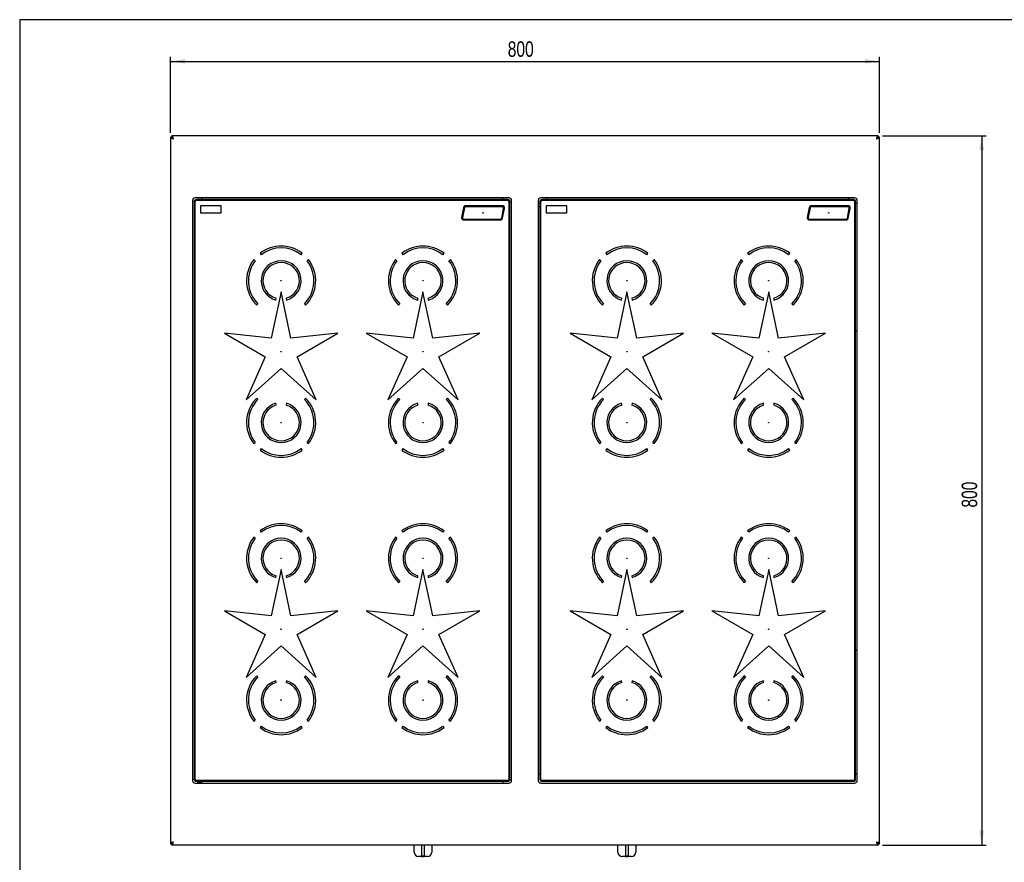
# Model space of a CAD drawing. Extents: x 24 to 2074, y 25 to 1460.
# Tile 4 of 5: x 24 to 1135, y 510 to 1460. Entities that reach past the tile are written whole.
import ezdxf

# ---------------------------------------------------------------- set-up
doc = ezdxf.new("R2010")
doc.units = 0
doc.layers.get('0').update_dxf_attribs({"linetype": 'CONTINUOUS'})
doc.layers.add('SLD-0', color=179, linetype='CONTINUOUS')
doc.styles.add('SLDTEXTSTYLE2', font='TXT', dxfattribs={"width": 0.75})
doc.dimstyles.new('SLDDIMSTYLE0', dxfattribs={"dimtxt": 17.5, "dimasz": 16.51, "dimexe": 0, "dimexo": 0.0625, "dimgap": 4.375, "dimtad": 1, "dimdec": 1, "dimrnd": 1e-09, "dimzin": 12, "dimtxsty": 'SLDTEXTSTYLE2', "dimsah": 1, "dimcen": 0.09, "dimazin": 3, "dimtfac": 1, "dimtdec": 1, "dimtofl": 0, "dimtmove": 0, "dimatfit": 3, "dimtolj": 1, "dimtzin": 12})

# ---------------------------------------------------------------- blocks, each defined once
blk = doc.blocks.new('*D1')
at = {"layer": 'SLD-0'}
for p, q in [((194, 1332.6), (194, 1418)), ((194, 1413), (994, 1413)), ((994, 1332.6), (994, 1418))]:
    blk.add_line(p, q, dxfattribs=at)
for points in [[(194, 1413), (210.5, 1410.5), (210.5, 1415.6)], [(994, 1413), (977.5, 1415.6), (977.5, 1410.5)]]:
    blk.add_solid(points, dxfattribs=at)
at = {"layer": 'SLD-0', "insert": (574.6, 1435.6), "char_height": 17.5, "attachment_point": 1, "style": 'SLDTEXTSTYLE2'}
blk.add_mtext('800', dxfattribs=at)
blk = doc.blocks.new('*D2')
at = {"layer": 'SLD-0'}
for p, q in [((997.4, 1329.1), (1114.3, 1329.1)), ((1109.3, 1329.1), (1109.3, 529.1)), ((997.4, 529.1), (1114.3, 529.1))]:
    blk.add_line(p, q, dxfattribs=at)
for points in [[(1109.3, 1329.1), (1106.8, 1312.6), (1111.8, 1312.6)], [(1109.3, 529.1), (1111.8, 545.7), (1106.8, 545.7)]]:
    blk.add_solid(points, dxfattribs=at)
at = {"layer": 'SLD-0', "insert": (1086.7, 909.8), "char_height": 17.5, "attachment_point": 1, "rotation": 90, "style": 'SLDTEXTSTYLE2'}
blk.add_mtext('800', dxfattribs=at)

msp = doc.modelspace()

# ---------------------------------------------------------------- linework, layer by layer
at = {"color": 7, "linetype": 'CONTINUOUS'}
for p, q in [((2074, 1460), (24, 1460)), ((24, 1460), (24, 25)), ((195.47, 1327.65), (193.97, 1327.65)), ((193.97, 1327.65), (193.97, 1327.57)), ((193.97, 1327.57), (193.97, 530.72)), ((193.97, 1327.57), (195.47, 1327.57)), ((992.4, 1329.15), (195.54, 1329.15)), ((195.54, 1329.15), (195.54, 1327.65)), ((992.4, 1329.15), (992.4, 1327.65)), ((992.47, 1327.65), (993.97, 1327.65)), ((993.97, 1327.57), (992.47, 1327.57)), ((993.97, 1327.65), (993.97, 1327.57)), ((993.97, 530.72), (993.97, 1327.57)), ((218.97, 1256.15), (218.97, 602.15)), ((575.97, 1259.15), (221.97, 1259.15)), ((574.4, 1256.26), (223.54, 1256.26)), ((228.97, 1259.15), (228.97, 1257.15)), ((568.97, 1259.15), (568.97, 1257.15)), ((578.97, 602.15), (578.97, 1256.15)), ((608.97, 1256.15), (608.97, 602.15)), ((965.97, 1259.15), (611.97, 1259.15)), ((964.4, 1256.26), (613.54, 1256.26)), ((618.97, 1259.15), (618.97, 1257.15)), ((958.97, 1259.15), (958.97, 1257.15)), ((968.97, 602.15), (968.97, 1256.15)), ((220.97, 1255.15), (218.97, 1255.15)), ((221.86, 603.71), (221.86, 1254.58)), ((251.22, 1250.15), (227.97, 1250.15)), ((227.97, 1250.15), (227.97, 1242.15)), ((251.22, 1242.15), (251.22, 1250.15)), ((524.66, 1248.12), (522.52, 1237.12)), ((525.64, 1247.93), (523.5, 1236.93)), ((568.47, 1250.15), (527.11, 1250.15)), ((568.47, 1249.15), (527.11, 1249.15)), ((567.81, 1236.36), (569.94, 1247.36)), ((568.79, 1236.17), (570.93, 1247.17)), ((576.08, 603.71), (576.08, 1254.58)), ((576.97, 1255.15), (578.97, 1255.15)), ((608.97, 1253.15), (610.97, 1253.15)), ((610.97, 1249.15), (608.97, 1249.15)), ((611.86, 603.71), (611.86, 1254.58)), ((641.22, 1250.15), (617.97, 1250.15)), ((617.97, 1250.15), (617.97, 1242.15)), ((641.22, 1242.15), (641.22, 1250.15)), ((914.66, 1248.12), (912.52, 1237.12)), ((915.64, 1247.93), (913.5, 1236.93)), ((958.47, 1250.15), (917.11, 1250.15)), ((958.47, 1249.15), (917.11, 1249.15)), ((957.81, 1236.36), (959.94, 1247.36)), ((958.79, 1236.17), (960.93, 1247.17)), ((966.08, 603.71), (966.08, 1254.58)), ((966.97, 1253.15), (968.97, 1253.15)), ((227.97, 1242.15), (251.22, 1242.15)), ((524.97, 1235.15), (566.33, 1235.15)), ((524.97, 1234.15), (566.33, 1234.15)), ((617.97, 1242.15), (641.22, 1242.15)), ((914.97, 1235.15), (956.33, 1235.15)), ((914.97, 1234.15), (956.33, 1234.15)), ((289.62, 1188.17), (288.03, 1189.39)), ((295.23, 1196.59), (296.45, 1195)), ((341.5, 1195), (342.71, 1196.58)), ((349.91, 1189.39), (348.33, 1188.17)), ((449.62, 1188.17), (448.03, 1189.39)), ((455.23, 1196.59), (456.45, 1195)), ((501.5, 1195), (502.71, 1196.58)), ((509.91, 1189.39), (508.33, 1188.17)), ((679.62, 1188.17), (678.03, 1189.39)), ((685.23, 1196.59), (686.45, 1195)), ((731.5, 1195), (732.71, 1196.58)), ((739.91, 1189.39), (738.33, 1188.17)), ((839.62, 1188.17), (838.03, 1189.39)), ((845.23, 1196.59), (846.45, 1195)), ((891.5, 1195), (892.71, 1196.58)), ((899.91, 1189.39), (898.33, 1188.17)), ((318.97, 1152.95), (307.89, 1100.89)), ((313.04, 1143.89), (313.16, 1145.93)), ((330.05, 1100.89), (318.97, 1152.95)), ((324.78, 1145.93), (324.9, 1143.89)), ((478.97, 1152.95), (467.89, 1100.89)), ((473.04, 1143.89), (473.16, 1145.93)), ((490.05, 1100.89), (478.97, 1152.95)), ((484.78, 1145.93), (484.9, 1143.89)), ((708.97, 1152.95), (697.89, 1100.89)), ((703.04, 1143.89), (703.16, 1145.93)), ((720.05, 1100.89), (708.97, 1152.95)), ((714.78, 1145.93), (714.9, 1143.89)), ((868.97, 1152.95), (857.89, 1100.89)), ((863.04, 1143.89), (863.16, 1145.93)), ((880.05, 1100.89), (868.97, 1152.95)), ((874.78, 1145.93), (874.9, 1143.89)), ((291.39, 1138.07), (292.81, 1139.48)), ((345.13, 1139.48), (346.55, 1138.07)), ((451.39, 1138.07), (452.81, 1139.48)), ((505.13, 1139.48), (506.55, 1138.07)), ((681.39, 1138.07), (682.81, 1139.48)), ((735.13, 1139.48), (736.55, 1138.07)), ((841.39, 1138.07), (842.81, 1139.48)), ((895.13, 1139.48), (896.55, 1138.07)), ((254.96, 1106.45), (301.05, 1079.82)), ((307.89, 1100.89), (254.96, 1106.45)), ((382.98, 1106.44), (330.05, 1100.89)), ((336.89, 1079.82), (382.98, 1106.44)), ((414.96, 1106.45), (461.05, 1079.82)), ((467.89, 1100.89), (414.96, 1106.45)), ((542.98, 1106.44), (490.05, 1100.89)), ((496.89, 1079.82), (542.98, 1106.44)), ((644.96, 1106.45), (691.05, 1079.82)), ((697.89, 1100.89), (644.96, 1106.45)), ((772.98, 1106.44), (720.05, 1100.89)), ((726.89, 1079.82), (772.98, 1106.44)), ((804.96, 1106.45), (851.05, 1079.82)), ((857.89, 1100.89), (804.96, 1106.45)), ((932.98, 1106.44), (880.05, 1100.89)), ((886.89, 1079.82), (932.98, 1106.44)), ((966.97, 1109.15), (968.97, 1109.15)), ((301.05, 1079.82), (279.41, 1031.2)), ((358.53, 1031.19), (336.89, 1079.82)), ((461.05, 1079.82), (439.41, 1031.2)), ((518.53, 1031.19), (496.89, 1079.82)), ((691.05, 1079.82), (669.41, 1031.2)), ((748.53, 1031.19), (726.89, 1079.82)), ((851.05, 1079.82), (829.41, 1031.2)), ((908.53, 1031.19), (886.89, 1079.82)), ((279.41, 1031.2), (318.97, 1066.8)), ((318.97, 1066.8), (358.53, 1031.19)), ((439.41, 1031.2), (478.97, 1066.8)), ((478.97, 1066.8), (518.53, 1031.19)), ((669.41, 1031.2), (708.97, 1066.8)), ((708.97, 1066.8), (748.53, 1031.19)), ((829.41, 1031.2), (868.97, 1066.8)), ((868.97, 1066.8), (908.53, 1031.19)), ((292.81, 1031.81), (291.4, 1033.22)), ((346.55, 1033.22), (345.14, 1031.81)), ((452.81, 1031.81), (451.4, 1033.22)), ((506.55, 1033.22), (505.14, 1031.81)), ((682.81, 1031.81), (681.4, 1033.22)), ((736.55, 1033.22), (735.14, 1031.81)), ((842.81, 1031.81), (841.4, 1033.22)), ((896.55, 1033.22), (895.14, 1031.81)), ((313.17, 1025.36), (313.04, 1027.4)), ((324.9, 1027.4), (324.78, 1025.36)), ((473.17, 1025.36), (473.04, 1027.4)), ((484.9, 1027.4), (484.78, 1025.36)), ((703.17, 1025.36), (703.04, 1027.4)), ((714.9, 1027.4), (714.78, 1025.36)), ((863.17, 1025.36), (863.04, 1027.4)), ((874.9, 1027.4), (874.78, 1025.36)), ((288.03, 981.91), (289.62, 983.12)), ((348.32, 983.12), (349.91, 981.9)), ((448.03, 981.91), (449.62, 983.12)), ((508.32, 983.12), (509.91, 981.9)), ((678.03, 981.91), (679.62, 983.12)), ((738.32, 983.12), (739.91, 981.9)), ((838.03, 981.91), (839.62, 983.12)), ((898.32, 983.12), (899.91, 981.9)), ((296.45, 976.29), (295.23, 974.71)), ((342.71, 974.7), (341.49, 976.29)), ((456.45, 976.29), (455.23, 974.71)), ((502.71, 974.7), (501.49, 976.29)), ((686.45, 976.29), (685.23, 974.71)), ((732.71, 974.7), (731.49, 976.29)), ((846.45, 976.29), (845.23, 974.71)), ((892.71, 974.7), (891.49, 976.29)), ((295.23, 883.59), (296.45, 882)), ((341.5, 882), (342.71, 883.58)), ((455.23, 883.59), (456.45, 882)), ((501.5, 882), (502.71, 883.58)), ((685.23, 883.59), (686.45, 882)), ((731.5, 882), (732.71, 883.58)), ((845.23, 883.59), (846.45, 882)), ((891.5, 882), (892.71, 883.58)), ((289.62, 875.17), (288.03, 876.39)), ((349.91, 876.39), (348.33, 875.17)), ((449.62, 875.17), (448.03, 876.39)), ((509.91, 876.39), (508.33, 875.17)), ((679.62, 875.17), (678.03, 876.39)), ((739.91, 876.39), (738.33, 875.17)), ((839.62, 875.17), (838.03, 876.39)), ((899.91, 876.39), (898.33, 875.17)), ((318.97, 839.95), (307.89, 787.89)), ((330.05, 787.89), (318.97, 839.95)), ((478.97, 839.95), (467.89, 787.89)), ((490.05, 787.89), (478.97, 839.95)), ((708.97, 839.95), (697.89, 787.89)), ((720.05, 787.89), (708.97, 839.95)), ((868.97, 839.95), (857.89, 787.89)), ((880.05, 787.89), (868.97, 839.95)), ((291.39, 825.07), (292.81, 826.48)), ((313.04, 830.89), (313.16, 832.93)), ((324.78, 832.93), (324.9, 830.89)), ((345.13, 826.48), (346.55, 825.07)), ((451.39, 825.07), (452.81, 826.48)), ((473.04, 830.89), (473.16, 832.93)), ((484.78, 832.93), (484.9, 830.89)), ((505.13, 826.48), (506.55, 825.07)), ((681.39, 825.07), (682.81, 826.48)), ((703.04, 830.89), (703.16, 832.93)), ((714.78, 832.93), (714.9, 830.89)), ((735.13, 826.48), (736.55, 825.07)), ((841.39, 825.07), (842.81, 826.48)), ((863.04, 830.89), (863.16, 832.93)), ((874.78, 832.93), (874.9, 830.89)), ((895.13, 826.48), (896.55, 825.07)), ((254.96, 793.45), (301.05, 766.82)), ((307.89, 787.89), (254.96, 793.45)), ((382.98, 793.44), (330.05, 787.89)), ((336.89, 766.82), (382.98, 793.44)), ((414.96, 793.45), (461.05, 766.82)), ((467.89, 787.89), (414.96, 793.45)), ((542.98, 793.44), (490.05, 787.89)), ((496.89, 766.82), (542.98, 793.44)), ((644.96, 793.45), (691.05, 766.82)), ((697.89, 787.89), (644.96, 793.45)), ((772.98, 793.44), (720.05, 787.89)), ((726.89, 766.82), (772.98, 793.44)), ((804.96, 793.45), (851.05, 766.82)), ((857.89, 787.89), (804.96, 793.45)), ((932.98, 793.44), (880.05, 787.89)), ((886.89, 766.82), (932.98, 793.44)), ((301.05, 766.82), (279.41, 718.2)), ((358.53, 718.19), (336.89, 766.82)), ((461.05, 766.82), (439.41, 718.2)), ((518.53, 718.19), (496.89, 766.82)), ((691.05, 766.82), (669.41, 718.2)), ((748.53, 718.19), (726.89, 766.82)), ((851.05, 766.82), (829.41, 718.2)), ((908.53, 718.19), (886.89, 766.82)), ((279.41, 718.2), (318.97, 753.8)), ((318.97, 753.8), (358.53, 718.19)), ((439.41, 718.2), (478.97, 753.8)), ((478.97, 753.8), (518.53, 718.19)), ((669.41, 718.2), (708.97, 753.8)), ((708.97, 753.8), (748.53, 718.19)), ((829.41, 718.2), (868.97, 753.8)), ((868.97, 753.8), (908.53, 718.19)), ((966.97, 749.15), (968.97, 749.15)), ((292.81, 718.81), (291.4, 720.22)), ((313.17, 712.36), (313.04, 714.4)), ((324.9, 714.4), (324.78, 712.36)), ((346.55, 720.22), (345.14, 718.81)), ((452.81, 718.81), (451.4, 720.22)), ((473.17, 712.36), (473.04, 714.4)), ((484.9, 714.4), (484.78, 712.36)), ((506.55, 720.22), (505.14, 718.81)), ((682.81, 718.81), (681.4, 720.22)), ((703.17, 712.36), (703.04, 714.4)), ((714.9, 714.4), (714.78, 712.36)), ((736.55, 720.22), (735.14, 718.81)), ((842.81, 718.81), (841.4, 720.22)), ((863.17, 712.36), (863.04, 714.4)), ((874.9, 714.4), (874.78, 712.36)), ((896.55, 720.22), (895.14, 718.81)), ((288.03, 668.91), (289.62, 670.12)), ((348.32, 670.12), (349.91, 668.9)), ((448.03, 668.91), (449.62, 670.12)), ((508.32, 670.12), (509.91, 668.9)), ((678.03, 668.91), (679.62, 670.12)), ((738.32, 670.12), (739.91, 668.9)), ((838.03, 668.91), (839.62, 670.12)), ((898.32, 670.12), (899.91, 668.9)), ((296.45, 663.29), (295.23, 661.71)), ((342.71, 661.7), (341.49, 663.29)), ((456.45, 663.29), (455.23, 661.71)), ((502.71, 661.7), (501.49, 663.29)), ((686.45, 663.29), (685.23, 661.71)), ((732.71, 661.7), (731.49, 663.29)), ((846.45, 663.29), (845.23, 661.71)), ((892.71, 661.7), (891.49, 663.29)), ((220.97, 603.15), (218.97, 603.15)), ((574.4, 602.04), (223.54, 602.04)), ((226.96, 599.97), (226.96, 599.95)), ((227.99, 599.95), (227.99, 599.97)), ((228.97, 599.97), (228.8, 600.01)), ((228.97, 601.15), (228.97, 599.15)), ((568.97, 601.15), (568.97, 599.15)), ((576.97, 603.15), (578.97, 603.15)), ((610.97, 609.15), (608.97, 609.15)), ((610.97, 609.15), (608.97, 609.15)), ((964.4, 602.04), (613.54, 602.04)), ((968.97, 609.15), (966.97, 609.15)), ((221.97, 599.15), (575.97, 599.15)), ((611.97, 599.15), (965.97, 599.15)), ((193.97, 530.72), (195.47, 530.72)), ((193.97, 530.72), (193.97, 530.65)), ((195.47, 530.65), (193.97, 530.65)), ((195.54, 529.15), (195.54, 530.65)), ((992.4, 529.15), (195.54, 529.15)), ((468.97, 521.22), (468.97, 529.15)), ((477.47, 529.15), (477.47, 516.67)), ((480.47, 529.15), (480.47, 516.67)), ((488.97, 529.15), (488.97, 521.22)), ((698.97, 521.22), (698.97, 529.15)), ((707.47, 529.15), (707.47, 516.67)), ((710.47, 529.15), (710.47, 516.67)), ((718.97, 529.15), (718.97, 521.22)), ((992.4, 529.15), (992.4, 530.65)), ((993.97, 530.72), (992.47, 530.72)), ((992.47, 530.65), (993.97, 530.65)), ((993.97, 530.72), (993.97, 530.65)), ((477.47, 516.22), (473.97, 516.22)), ((477.47, 516.22), (477.47, 516.67)), ((480.47, 516.59), (477.47, 516.59)), ((480.47, 516.41), (477.47, 516.41)), ((477.47, 516.22), (480.47, 516.22)), ((480.47, 516.22), (480.47, 516.67)), ((483.97, 516.22), (480.47, 516.22)), ((707.47, 516.22), (703.97, 516.22)), ((707.47, 516.22), (707.47, 516.67)), ((710.47, 516.59), (707.47, 516.59)), ((710.47, 516.41), (707.47, 516.41)), ((707.47, 516.22), (710.47, 516.22)), ((710.47, 516.22), (710.47, 516.67)), ((713.97, 516.22), (710.47, 516.22))]:
    msp.add_line(p, q, dxfattribs=at)
at = {"color": 7, "linetype": 'CONTINUOUS', "flags": 128}
for points in [[(197.47, 1325.65), (197.47, 1325.65)], [(990.47, 1325.65), (990.47, 1325.65)], [(197.47, 532.65), (197.47, 532.65)], [(990.47, 532.65), (990.47, 532.65)]]:
    msp.add_lwpolyline(points, dxfattribs=at)
at = {"color": 7, "linetype": 'CONTINUOUS'}
for centre in [(546.72, 1242.15), (936.72, 1242.15), (318.97, 1165.65), (478.97, 1165.65), (708.97, 1165.65), (868.97, 1165.65), (318.97, 1085.65), (478.97, 1085.65), (708.97, 1085.65), (868.97, 1085.65), (318.97, 1005.65), (478.97, 1005.65), (708.97, 1005.65), (868.97, 1005.65), (318.97, 852.65), (478.97, 852.65), (708.97, 852.65), (868.97, 852.65), (318.97, 772.65), (478.97, 772.65), (708.97, 772.65), (868.97, 772.65), (318.97, 692.65), (478.97, 692.65), (708.97, 692.65), (868.97, 692.65)]:
    msp.add_circle(centre, 0.25, dxfattribs=at)
for centre, radius, start, end in [((221.97, 1256.15), 3, 90, 180), ((222.97, 1255.15), 2, 88.56637, 180), ((574.97, 1255.15), 2, 358.56637, 90), ((575.97, 1256.15), 3, 0, 90), ((611.97, 1256.15), 3, 90, 180), ((612.97, 1255.15), 2, 88.56637, 180), ((964.97, 1255.15), 2, 358.56637, 90), ((965.97, 1256.15), 3, 360, 90), ((527.11, 1247.65), 2.5, 90, 169), ((527.11, 1247.65), 1.5, 90, 169), ((568.47, 1247.65), 2.5, 349, 90), ((568.47, 1247.65), 1.5, 349, 90), ((917.11, 1247.65), 2.5, 90, 169), ((917.11, 1247.65), 1.5, 90, 169), ((958.47, 1247.65), 2.5, 349, 90), ((958.47, 1247.65), 1.5, 349, 90), ((524.97, 1236.65), 2.5, 169, 270), ((524.97, 1236.65), 1.5, 169, 270), ((566.33, 1236.65), 1.5, 270, 349), ((566.33, 1236.65), 2.5, 270, 349), ((914.97, 1236.65), 2.5, 169, 270), ((914.97, 1236.65), 1.5, 169, 270), ((956.33, 1236.65), 1.5, 270, 349), ((956.33, 1236.65), 2.5, 270, 349), ((318.97, 1165.65), 39, 52.49658, 127.49658), ((318.97, 1165.65), 37, 52.49658, 127.49658), ((478.97, 1165.65), 39, 52.49658, 127.49658), ((478.97, 1165.65), 37, 52.49658, 127.49658), ((708.97, 1165.65), 39, 52.49658, 127.49658), ((708.97, 1165.65), 37, 52.49658, 127.49658), ((868.97, 1165.65), 39, 52.49658, 127.49658), ((868.97, 1165.65), 37, 52.49658, 127.49658), ((318.97, 1165.65), 39, 142.49658, 224.99658), ((318.97, 1165.65), 39, 314.99658, 37.49658), ((478.97, 1165.65), 39, 142.49658, 224.99658), ((478.97, 1165.65), 39, 314.99658, 37.49658), ((708.97, 1165.65), 39, 142.49658, 224.99658), ((708.97, 1165.65), 39, 314.99658, 37.49658), ((868.97, 1165.65), 39, 142.49658, 224.99658), ((868.97, 1165.65), 39, 314.99658, 37.49658), ((318.97, 1165.65), 37, 142.49658, 224.99658), ((318.97, 1165.65), 22.55, 285.2436, 254.74955), ((318.97, 1165.65), 20.55, 286.40569, 253.58747), ((318.97, 1165.65), 37, 314.99658, 37.49658), ((478.97, 1165.65), 37, 142.49658, 224.99658), ((478.97, 1165.65), 22.55, 285.2436, 254.74955), ((478.97, 1165.65), 20.55, 286.40569, 253.58747), ((478.97, 1165.65), 37, 314.99658, 37.49658), ((708.97, 1165.65), 37, 142.49658, 224.99658), ((708.97, 1165.65), 22.55, 285.2436, 254.74955), ((708.97, 1165.65), 20.55, 286.40569, 253.58747), ((708.97, 1165.65), 37, 314.99658, 37.49658), ((868.97, 1165.65), 37, 142.49658, 224.99658), ((868.97, 1165.65), 22.55, 285.2436, 254.74955), ((868.97, 1165.65), 20.55, 286.40569, 253.58747), ((868.97, 1165.65), 37, 314.99658, 37.49658), ((318.97, 1005.65), 39, 134.99658, 217.49658), ((318.97, 1005.65), 39, 322.49658, 44.99658), ((478.97, 1005.65), 39, 134.99658, 217.49658), ((478.97, 1005.65), 39, 322.49658, 44.99658), ((708.97, 1005.65), 39, 134.99658, 217.49658), ((708.97, 1005.65), 39, 322.49658, 44.99658), ((868.97, 1005.65), 39, 134.99658, 217.49658), ((868.97, 1005.65), 39, 322.49658, 44.99658), ((318.97, 1005.65), 37, 134.99658, 217.49658), ((318.97, 1005.65), 22.55, 105.2436, 74.74955), ((318.97, 1005.65), 20.55, 106.40569, 73.58747), ((318.97, 1005.65), 37, 322.49658, 44.99658), ((478.97, 1005.65), 37, 134.99658, 217.49658), ((478.97, 1005.65), 22.55, 105.2436, 74.74955), ((478.97, 1005.65), 20.55, 106.40569, 73.58747), ((478.97, 1005.65), 37, 322.49658, 44.99658), ((708.97, 1005.65), 37, 134.99658, 217.49658), ((708.97, 1005.65), 22.55, 105.2436, 74.74955), ((708.97, 1005.65), 20.55, 106.40569, 73.58747), ((708.97, 1005.65), 37, 322.49658, 44.99658), ((868.97, 1005.65), 37, 134.99658, 217.49658), ((868.97, 1005.65), 22.55, 105.2436, 74.74955), ((868.97, 1005.65), 20.55, 106.40569, 73.58747), ((868.97, 1005.65), 37, 322.49658, 44.99658), ((318.97, 1005.65), 39, 232.49658, 307.49658), ((318.97, 1005.65), 37, 232.49658, 307.49658), ((478.97, 1005.65), 39, 232.49658, 307.49658), ((478.97, 1005.65), 37, 232.49658, 307.49658), ((708.97, 1005.65), 39, 232.49658, 307.49658), ((708.97, 1005.65), 37, 232.49658, 307.49658), ((868.97, 1005.65), 39, 232.49658, 307.49658), ((868.97, 1005.65), 37, 232.49658, 307.49658), ((318.97, 852.65), 39, 52.49658, 127.49658), ((318.97, 852.65), 37, 52.49658, 127.49658), ((478.97, 852.65), 39, 52.49658, 127.49658), ((478.97, 852.65), 37, 52.49658, 127.49658), ((708.97, 852.65), 39, 52.49658, 127.49658), ((708.97, 852.65), 37, 52.49658, 127.49658), ((868.97, 852.65), 39, 52.49658, 127.49658), ((868.97, 852.65), 37, 52.49658, 127.49658), ((318.97, 852.65), 39, 142.49658, 224.99658), ((318.97, 852.65), 37, 142.49658, 224.99658), ((318.97, 852.65), 22.55, 285.2436, 254.74955), ((318.97, 852.65), 20.55, 286.40569, 253.58747), ((318.97, 852.65), 37, 314.99658, 37.49658), ((318.97, 852.65), 39, 314.99658, 37.49658), ((478.97, 852.65), 39, 142.49658, 224.99658), ((478.97, 852.65), 37, 142.49658, 224.99658), ((478.97, 852.65), 22.55, 285.2436, 254.74955), ((478.97, 852.65), 20.55, 286.40569, 253.58747), ((478.97, 852.65), 37, 314.99658, 37.49658), ((478.97, 852.65), 39, 314.99658, 37.49658), ((708.97, 852.65), 39, 142.49658, 224.99658), ((708.97, 852.65), 37, 142.49658, 224.99658), ((708.97, 852.65), 22.55, 285.2436, 254.74955), ((708.97, 852.65), 20.55, 286.40569, 253.58747), ((708.97, 852.65), 37, 314.99658, 37.49658), ((708.97, 852.65), 39, 314.99658, 37.49658), ((868.97, 852.65), 39, 142.49658, 224.99658), ((868.97, 852.65), 37, 142.49658, 224.99658), ((868.97, 852.65), 22.55, 285.2436, 254.74955), ((868.97, 852.65), 20.55, 286.40569, 253.58747), ((868.97, 852.65), 37, 314.99658, 37.49658), ((868.97, 852.65), 39, 314.99658, 37.49658), ((318.97, 692.65), 39, 134.99658, 217.49658), ((318.97, 692.65), 37, 134.99658, 217.49658), ((318.97, 692.65), 22.55, 105.2436, 74.74955), ((318.97, 692.65), 20.55, 106.40569, 73.58747), ((318.97, 692.65), 37, 322.49658, 44.99658), ((318.97, 692.65), 39, 322.49658, 44.99658), ((478.97, 692.65), 39, 134.99658, 217.49658), ((478.97, 692.65), 37, 134.99658, 217.49658), ((478.97, 692.65), 22.55, 105.2436, 74.74955), ((478.97, 692.65), 20.55, 106.40569, 73.58747), ((478.97, 692.65), 37, 322.49658, 44.99658), ((478.97, 692.65), 39, 322.49658, 44.99658), ((708.97, 692.65), 39, 134.99658, 217.49658), ((708.97, 692.65), 37, 134.99658, 217.49658), ((708.97, 692.65), 22.55, 105.2436, 74.74955), ((708.97, 692.65), 20.55, 106.40569, 73.58747), ((708.97, 692.65), 37, 322.49658, 44.99658), ((708.97, 692.65), 39, 322.49658, 44.99658), ((868.97, 692.65), 39, 134.99658, 217.49658), ((868.97, 692.65), 37, 134.99658, 217.49658), ((868.97, 692.65), 22.55, 105.2436, 74.74955), ((868.97, 692.65), 20.55, 106.40569, 73.58747), ((868.97, 692.65), 37, 322.49658, 44.99658), ((868.97, 692.65), 39, 322.49658, 44.99658), ((318.97, 692.65), 39, 232.49658, 307.49658), ((318.97, 692.65), 37, 232.49658, 307.49658), ((478.97, 692.65), 39, 232.49658, 307.49658), ((478.97, 692.65), 37, 232.49658, 307.49658), ((708.97, 692.65), 39, 232.49658, 307.49658), ((708.97, 692.65), 37, 232.49658, 307.49658), ((868.97, 692.65), 39, 232.49658, 307.49658), ((868.97, 692.65), 37, 232.49658, 307.49658), ((221.97, 602.15), 3, 180, 270), ((222.97, 603.15), 2, 178.56637, 270), ((227.47, 593.65), 6.5, 101.82431, 120.75717), ((227.23, 595.14), 4.98, 104.45365, 105.30313), ((227.75, 595.14), 4.98, 104.45365, 105.30313), ((227.19, 595.14), 4.98, 74.69687, 75.54635), ((574.97, 603.15), 2, 268.56637, 360), ((575.97, 602.15), 3, 270, 0), ((611.97, 602.15), 3, 180, 270), ((612.97, 603.15), 2, 178.56637, 270), ((964.97, 603.15), 2, 268.56637, 0), ((965.97, 602.15), 3, 270, 0), ((224.33, 598.92), 0.36, 120.75717, 141.59504), ((225.74, 598.04), 1.8, 89.76063, 90.23937), ((227.47, 592.65), 7.18, 89.88031, 90.11969), ((473.97, 521.22), 5, 180, 270), ((483.97, 521.22), 5, 270, 0), ((703.97, 521.22), 5, 180, 270), ((713.97, 521.22), 5, 270, 0)]:
    msp.add_arc(centre, radius, start, end, dxfattribs=at)
for points, knots in [([(193.97, 1327.57), (193.97, 1327.49), (193.99, 1327.41), (194.08, 1327.25), (194.15, 1327.17), (194.33, 1327.01), (194.43, 1326.93), (194.69, 1326.77), (194.83, 1326.69), (195.16, 1326.53), (195.33, 1326.45), (195.71, 1326.29), (195.92, 1326.21), (196.34, 1326.05), (196.56, 1325.97), (197.01, 1325.81), (197.24, 1325.73), (197.47, 1325.65)], [0, 0, 0, 0, 0.125, 0.125, 0.25, 0.25, 0.375, 0.375, 0.5, 0.5, 0.625, 0.625, 0.75, 0.75, 0.875, 0.875, 1, 1, 1, 1]), ([(195.47, 1327.57), (195.47, 1327.49), (195.48, 1327.41), (195.54, 1327.25), (195.57, 1327.17), (195.67, 1327.01), (195.74, 1326.93), (195.88, 1326.77), (195.96, 1326.69), (196.15, 1326.53), (196.25, 1326.45), (196.47, 1326.29), (196.58, 1326.21), (196.95, 1325.97), (197.21, 1325.81), (197.47, 1325.65)], [0, 0, 0, 0, 0.125, 0.125, 0.25, 0.25, 0.375, 0.375, 0.5, 0.5, 0.625, 0.625, 0.75, 0.75, 1, 1, 1, 1]), ([(197.47, 1325.65), (197.39, 1325.88), (197.31, 1326.1), (197.15, 1326.55), (197.07, 1326.77), (196.91, 1327.2), (196.83, 1327.4), (196.67, 1327.78), (196.59, 1327.96), (196.43, 1328.28), (196.35, 1328.43), (196.19, 1328.68), (196.1, 1328.79), (195.94, 1328.97), (195.86, 1329.03), (195.7, 1329.12), (195.62, 1329.15), (195.54, 1329.15)], [0, 0, 0, 0, 0.125, 0.125, 0.25, 0.25, 0.375, 0.375, 0.5, 0.5, 0.625, 0.625, 0.75, 0.75, 0.875, 0.875, 1, 1, 1, 1]), ([(197.47, 1325.65), (197.39, 1325.78), (197.31, 1325.91), (197.15, 1326.16), (197.07, 1326.29), (196.91, 1326.53), (196.83, 1326.65), (196.67, 1326.87), (196.59, 1326.97), (196.43, 1327.15), (196.35, 1327.24), (196.19, 1327.38), (196.1, 1327.44), (195.86, 1327.59), (195.7, 1327.65), (195.54, 1327.65)], [0, 0, 0, 0, 0.125, 0.125, 0.25, 0.25, 0.375, 0.375, 0.5, 0.5, 0.625, 0.625, 0.75, 0.75, 1, 1, 1, 1]), ([(992.4, 1329.15), (992.32, 1329.15), (992.24, 1329.12), (992.08, 1329.03), (992, 1328.97), (991.84, 1328.79), (991.76, 1328.68), (991.6, 1328.43), (991.52, 1328.28), (991.36, 1327.96), (991.28, 1327.78), (991.12, 1327.4), (991.03, 1327.2), (990.87, 1326.78), (990.79, 1326.56), (990.63, 1326.11), (990.55, 1325.88), (990.47, 1325.65)], [0, 0, 0, 0, 0.125, 0.125, 0.25, 0.25, 0.375, 0.375, 0.5, 0.5, 0.625, 0.625, 0.75, 0.75, 0.875, 0.875, 1, 1, 1, 1]), ([(992.4, 1327.65), (992.32, 1327.65), (992.24, 1327.63), (992.08, 1327.58), (992, 1327.54), (991.84, 1327.44), (991.76, 1327.38), (991.6, 1327.24), (991.52, 1327.15), (991.35, 1326.97), (991.27, 1326.87), (991.11, 1326.65), (991.03, 1326.53), (990.79, 1326.17), (990.63, 1325.91), (990.47, 1325.65)], [0, 0, 0, 0, 0.125, 0.125, 0.25, 0.25, 0.375, 0.375, 0.5, 0.5, 0.625, 0.625, 0.75, 0.75, 1, 1, 1, 1]), ([(990.47, 1325.65), (990.7, 1325.73), (990.93, 1325.81), (991.38, 1325.97), (991.6, 1326.05), (992.02, 1326.21), (992.22, 1326.29), (992.6, 1326.45), (992.78, 1326.53), (993.11, 1326.69), (993.25, 1326.77), (993.51, 1326.93), (993.62, 1327.01), (993.79, 1327.17), (993.86, 1327.25), (993.95, 1327.41), (993.97, 1327.49), (993.97, 1327.57)], [0, 0, 0, 0, 0.125, 0.125, 0.25, 0.25, 0.375, 0.375, 0.5, 0.5, 0.625, 0.625, 0.75, 0.75, 0.875, 0.875, 1, 1, 1, 1]), ([(990.47, 1325.65), (990.6, 1325.73), (990.73, 1325.81), (990.99, 1325.97), (991.12, 1326.05), (991.36, 1326.21), (991.47, 1326.29), (991.69, 1326.45), (991.79, 1326.53), (991.98, 1326.69), (992.06, 1326.77), (992.21, 1326.93), (992.27, 1327.01), (992.42, 1327.25), (992.47, 1327.41), (992.47, 1327.57)], [0, 0, 0, 0, 0.125, 0.125, 0.25, 0.25, 0.375, 0.375, 0.5, 0.5, 0.625, 0.625, 0.75, 0.75, 1, 1, 1, 1]), ([(223.54, 1256.26), (223.34, 1256.24), (222.95, 1256.21), (222.44, 1255.92), (222.08, 1255.5), (221.89, 1255.03), (221.87, 1254.72), (221.86, 1254.58)], [0, 0, 0, 0, 0.2195509, 0.4399959, 0.6448902, 0.843289, 1, 1, 1, 1]), ([(576.08, 1254.58), (576.06, 1254.77), (576.03, 1255.16), (575.75, 1255.67), (575.32, 1256.04), (574.86, 1256.23), (574.54, 1256.25), (574.4, 1256.26)], [0, 0, 0, 0, 0.2195509, 0.4399959, 0.6448902, 0.843289, 1, 1, 1, 1]), ([(613.54, 1256.26), (613.34, 1256.24), (612.95, 1256.21), (612.44, 1255.92), (612.08, 1255.5), (611.89, 1255.03), (611.87, 1254.72), (611.86, 1254.58)], [0, 0, 0, 0, 0.2195509, 0.4399959, 0.6448902, 0.843289, 1, 1, 1, 1]), ([(966.08, 1254.58), (966.06, 1254.77), (966.03, 1255.16), (965.75, 1255.67), (965.32, 1256.04), (964.86, 1256.23), (964.54, 1256.25), (964.4, 1256.26)], [0, 0, 0, 0, 0.2195509, 0.4399959, 0.6448902, 0.843289, 1, 1, 1, 1]), ([(221.86, 603.71), (221.88, 603.52), (221.91, 603.13), (222.2, 602.62), (222.62, 602.25), (223.09, 602.06), (223.4, 602.04), (223.54, 602.04)], [0, 0, 0, 0, 0.2195509, 0.4399959, 0.6448902, 0.843289, 1, 1, 1, 1]), ([(225.74, 599.83), (225.71, 599.83), (225.67, 599.84), (225.67, 599.86), (225.72, 599.88), (225.81, 599.92), (225.89, 599.94), (225.92, 599.95)], [0, 0, 0, 0, 0.2078819, 0.4156804, 0.6258421, 0.8411212, 1, 1, 1, 1]), ([(226.43, 599.95), (226.38, 599.94), (226.28, 599.91), (226.1, 599.87), (225.94, 599.85), (225.82, 599.83), (225.77, 599.83), (225.75, 599.83)], [0, 0, 0, 0, 0.2219959, 0.4440878, 0.6633143, 0.8770264, 1, 1, 1, 1]), ([(225.99, 599.97), (226.02, 599.98), (226.07, 599.99), (226.12, 600), (226.15, 600.01), (226.14, 600.01), (226.14, 600.01)], [0, 0, 0, 0, 0.3235712, 0.6474482, 0.963959, 1, 1, 1, 1]), ([(226.96, 599.97), (226.95, 599.98), (226.95, 599.99), (226.89, 600), (226.82, 600.01), (226.73, 600.01), (226.63, 599.99), (226.55, 599.98), (226.51, 599.97), (226.51, 599.97)], [0, 0, 0, 0, 0.1622582, 0.3246698, 0.4833875, 0.6386737, 0.7935113, 0.9509213, 1, 1, 1, 1]), ([(227.46, 599.83), (227.4, 599.83), (227.29, 599.84), (227.14, 599.86), (227.03, 599.88), (226.97, 599.92), (226.96, 599.94), (226.96, 599.95)], [0, 0, 0, 0, 0.2078819, 0.4156804, 0.6258421, 0.8411212, 1, 1, 1, 1]), ([(227.99, 599.95), (227.98, 599.94), (227.97, 599.91), (227.88, 599.87), (227.75, 599.85), (227.61, 599.83), (227.52, 599.83), (227.49, 599.83)], [0, 0, 0, 0, 0.2219959, 0.4440878, 0.6633143, 0.8770264, 1, 1, 1, 1]), ([(228.44, 599.97), (228.41, 599.98), (228.34, 599.99), (228.24, 600), (228.14, 600.01), (228.06, 600.01), (228.01, 599.99), (227.99, 599.98), (227.99, 599.97), (227.99, 599.97)], [0, 0, 0, 0, 0.1622582, 0.3246698, 0.4833875, 0.6386737, 0.7935113, 0.9509213, 1, 1, 1, 1]), ([(228.98, 599.85), (228.97, 599.85), (228.91, 599.86), (228.78, 599.88), (228.63, 599.92), (228.54, 599.94), (228.51, 599.95)], [0, 0, 0, 0, 0.0797023, 0.4107049, 0.7497675, 1, 1, 1, 1]), ([(228.8, 600.01), (228.8, 600.01), (228.81, 600.01), (228.85, 599.99), (228.91, 599.98), (228.94, 599.97), (228.95, 599.97)], [0, 0, 0, 0, 0.2756867, 0.5860735, 0.901617, 1, 1, 1, 1]), ([(574.4, 602.04), (574.6, 602.05), (574.99, 602.09), (575.5, 602.37), (575.86, 602.79), (576.05, 603.26), (576.07, 603.57), (576.08, 603.71)], [0, 0, 0, 0, 0.2195509, 0.4399959, 0.6448902, 0.843289, 1, 1, 1, 1]), ([(611.86, 603.71), (611.88, 603.52), (611.91, 603.13), (612.2, 602.62), (612.62, 602.25), (613.09, 602.06), (613.4, 602.04), (613.54, 602.04)], [0, 0, 0, 0, 0.2195509, 0.4399959, 0.6448902, 0.843289, 1, 1, 1, 1]), ([(964.4, 602.04), (964.6, 602.05), (964.99, 602.09), (965.5, 602.37), (965.86, 602.79), (966.05, 603.26), (966.07, 603.57), (966.08, 603.71)], [0, 0, 0, 0, 0.2195509, 0.4399959, 0.6448902, 0.843289, 1, 1, 1, 1]), ([(197.47, 532.65), (197.24, 532.56), (197.01, 532.48), (196.57, 532.32), (196.34, 532.24), (195.92, 532.08), (195.72, 532), (195.34, 531.84), (195.16, 531.76), (194.83, 531.6), (194.69, 531.52), (194.44, 531.36), (194.33, 531.28), (194.15, 531.12), (194.08, 531.04), (193.99, 530.88), (193.97, 530.8), (193.97, 530.72)], [0, 0, 0, 0, 0.125, 0.125, 0.25, 0.25, 0.375, 0.375, 0.5, 0.5, 0.625, 0.625, 0.75, 0.75, 0.875, 0.875, 1, 1, 1, 1]), ([(197.47, 532.65), (197.34, 532.56), (197.21, 532.48), (196.95, 532.32), (196.82, 532.24), (196.58, 532.08), (196.47, 532), (196.25, 531.84), (196.15, 531.76), (195.96, 531.6), (195.88, 531.52), (195.74, 531.36), (195.67, 531.28), (195.52, 531.04), (195.47, 530.88), (195.47, 530.72)], [0, 0, 0, 0, 0.125, 0.125, 0.25, 0.25, 0.375, 0.375, 0.5, 0.5, 0.625, 0.625, 0.75, 0.75, 1, 1, 1, 1]), ([(195.54, 529.15), (195.62, 529.15), (195.7, 529.17), (195.86, 529.26), (195.94, 529.32), (196.1, 529.5), (196.18, 529.61), (196.34, 529.86), (196.43, 530.01), (196.59, 530.33), (196.67, 530.51), (196.83, 530.89), (196.91, 531.09), (197.07, 531.52), (197.15, 531.73), (197.31, 532.18), (197.39, 532.41), (197.47, 532.65)], [0, 0, 0, 0, 0.125, 0.125, 0.25, 0.25, 0.375, 0.375, 0.5, 0.5, 0.625, 0.625, 0.75, 0.75, 0.875, 0.875, 1, 1, 1, 1]), ([(195.54, 530.65), (195.62, 530.65), (195.7, 530.66), (195.86, 530.71), (195.94, 530.75), (196.11, 530.85), (196.19, 530.91), (196.35, 531.06), (196.43, 531.14), (196.59, 531.32), (196.67, 531.43), (196.83, 531.64), (196.91, 531.76), (197.15, 532.12), (197.31, 532.38), (197.47, 532.65)], [0, 0, 0, 0, 0.125, 0.125, 0.25, 0.25, 0.375, 0.375, 0.5, 0.5, 0.625, 0.625, 0.75, 0.75, 1, 1, 1, 1]), ([(990.47, 532.65), (990.55, 532.41), (990.63, 532.19), (990.79, 531.74), (990.87, 531.52), (991.03, 531.09), (991.11, 530.89), (991.27, 530.51), (991.35, 530.33), (991.52, 530.01), (991.6, 529.86), (991.76, 529.61), (991.84, 529.5), (992, 529.33), (992.08, 529.26), (992.24, 529.17), (992.32, 529.15), (992.4, 529.15)], [0, 0, 0, 0, 0.125, 0.125, 0.25, 0.25, 0.375, 0.375, 0.5, 0.5, 0.625, 0.625, 0.75, 0.75, 0.875, 0.875, 1, 1, 1, 1]), ([(990.47, 532.65), (990.55, 532.51), (990.63, 532.38), (990.79, 532.13), (990.87, 532), (991.03, 531.76), (991.11, 531.64), (991.27, 531.43), (991.36, 531.32), (991.52, 531.14), (991.6, 531.06), (991.76, 530.91), (991.84, 530.85), (992.08, 530.7), (992.24, 530.65), (992.4, 530.65)], [0, 0, 0, 0, 0.125, 0.125, 0.25, 0.25, 0.375, 0.375, 0.5, 0.5, 0.625, 0.625, 0.75, 0.75, 1, 1, 1, 1]), ([(993.97, 530.72), (993.97, 530.8), (993.95, 530.88), (993.86, 531.04), (993.79, 531.12), (993.62, 531.28), (993.51, 531.36), (993.26, 531.52), (993.11, 531.6), (992.78, 531.76), (992.61, 531.84), (992.23, 532), (992.02, 532.08), (991.6, 532.24), (991.38, 532.32), (990.93, 532.48), (990.7, 532.56), (990.47, 532.65)], [0, 0, 0, 0, 0.125, 0.125, 0.25, 0.25, 0.375, 0.375, 0.5, 0.5, 0.625, 0.625, 0.75, 0.75, 0.875, 0.875, 1, 1, 1, 1]), ([(992.47, 530.72), (992.47, 530.8), (992.46, 530.88), (992.41, 531.04), (992.37, 531.12), (992.27, 531.28), (992.21, 531.36), (992.06, 531.52), (991.98, 531.6), (991.79, 531.76), (991.69, 531.84), (991.47, 532), (991.36, 532.08), (990.99, 532.32), (990.74, 532.48), (990.47, 532.65)], [0, 0, 0, 0, 0.125, 0.125, 0.25, 0.25, 0.375, 0.375, 0.5, 0.5, 0.625, 0.625, 0.75, 0.75, 1, 1, 1, 1])]:
    msp.add_open_spline(points, degree=3, knots=knots, dxfattribs=at)
for points in [[(574.97, 1257.15), (222.97, 1257.15)], [(964.97, 1257.15), (612.97, 1257.15)], [(220.97, 1255.15), (220.97, 603.15)], [(576.97, 603.15), (576.97, 1255.15)], [(610.97, 1255.15), (610.97, 603.15)], [(966.97, 603.15), (966.97, 1255.15)], [(222.97, 601.15), (574.97, 601.15)], [(226.14, 599.88), (226.14, 600.01)], [(228.8, 600.01), (228.8, 599.88)], [(612.97, 601.15), (964.97, 601.15)]]:
    msp.add_open_spline(points, degree=1, dxfattribs=at)

# ---------------------------------------------------------------- dimensions: what is measured, and where the dimension line sits
at = {"layer": 'SLD-0'}
dim = msp.add_linear_dim(base=(993.97, 1413.03), p1=(193.97, 1327.57), p2=(993.97, 1327.57), dimstyle='SLDDIMSTYLE0', dxfattribs=at)
dim.commit()
dim.dimension.update_dxf_attribs({"geometry": '*D1', "text_midpoint": (593.97, 1413.03), "dimtype": 160})
dim = msp.add_linear_dim(base=(1109.3, 529.15), p1=(992.4, 1329.15), p2=(992.4, 529.15), angle=90, dimstyle='SLDDIMSTYLE0', dxfattribs=at)
dim.commit()
dim.dimension.update_dxf_attribs({"geometry": '*D2', "text_midpoint": (1109.3, 929.15), "dimtype": 160})

doc.saveas('drawing.dxf')
